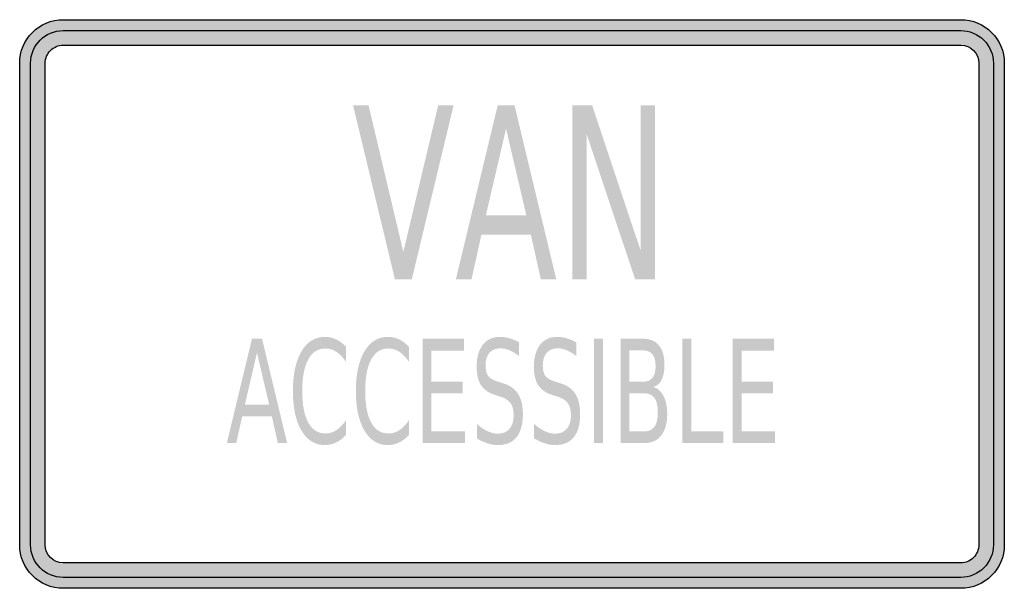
# Model space of a CAD drawing. Header units: inches. Extents: x -0.5 to 0.5, y -0.289 to 0.289.
import ezdxf

# ---------------------------------------------------------------- set-up
doc = ezdxf.new("R2010")
doc.units = ezdxf.units.IN
doc.header["$MEASUREMENT"] = 0

msp = doc.modelspace()

# ---------------------------------------------------------------- hatches: boundary and pattern name
h = msp.add_hatch(color=7)
edge = h.paths.add_edge_path()
edge.add_spline(control_points=[(-0.5, 0.24469), (-0.5, 0.26907), (-0.48023, 0.28885), (-0.45584, 0.28885)], knot_values=[0, 0, 0, 0, 1, 1, 1, 1], degree=3, periodic=0)
edge.add_line((-0.45584, 0.28885), (0.45584, 0.28885))
edge.add_spline(control_points=[(0.45584, 0.28885), (0.48023, 0.28885), (0.5, 0.26907), (0.5, 0.24469)], knot_values=[0, 0, 0, 0, 1, 1, 1, 1], degree=3, periodic=0)
edge.add_line((0.5, 0.24469), (0.5, -0.24469))
edge.add_spline(control_points=[(0.5, -0.24469), (0.5, -0.26908), (0.48023, -0.28885), (0.45584, -0.28885)], knot_values=[0, 0, 0, 0, 1, 1, 1, 1], degree=3, periodic=0)
edge.add_line((0.45584, -0.28885), (-0.45584, -0.28885))
edge.add_spline(control_points=[(-0.45584, -0.28885), (-0.48023, -0.28885), (-0.5, -0.26908), (-0.5, -0.24469)], knot_values=[0, 0, 0, 0, 1, 1, 1, 1], degree=3, periodic=0)
edge.add_line((-0.5, -0.24469), (-0.5, 0.24469))
edge = h.paths.add_edge_path(flags=0)
edge.add_spline(control_points=[(-0.47406, 0.24469), (-0.47406, 0.24952), (-0.47214, 0.25415), (-0.46872, 0.25757), (-0.46531, 0.26098), (-0.46067, 0.2629), (-0.45584, 0.2629)], knot_values=[0, 0, 0, 0, 1, 1, 1, 2, 2, 2, 2], degree=3, periodic=0)
edge.add_line((-0.45584, 0.2629), (0.45584, 0.2629))
edge.add_spline(control_points=[(0.45584, 0.2629), (0.4659, 0.2629), (0.47406, 0.25475), (0.47406, 0.24469)], knot_values=[0, 0, 0, 0, 1, 1, 1, 1], degree=3, periodic=0)
edge.add_line((0.47406, 0.24469), (0.47406, -0.24469))
edge.add_spline(control_points=[(0.47406, -0.24469), (0.47406, -0.24952), (0.47214, -0.25415), (0.46872, -0.25757), (0.46531, -0.26099), (0.46067, -0.2629), (0.45584, -0.2629)], knot_values=[0, 0, 0, 0, 1, 1, 1, 2, 2, 2, 2], degree=3, periodic=0)
edge.add_line((0.45584, -0.2629), (-0.45584, -0.2629))
edge.add_spline(control_points=[(-0.45584, -0.2629), (-0.4659, -0.2629), (-0.47406, -0.25475), (-0.47406, -0.24469)], knot_values=[0, 0, 0, 0, 1, 1, 1, 1], degree=3, periodic=0)
edge.add_line((-0.47406, -0.24469), (-0.47406, 0.24469))
h = msp.add_hatch(color=7)
edge = h.paths.add_edge_path()
edge.add_line((0.45584, 0.27781), (-0.45584, 0.27781))
edge.add_spline(control_points=[(-0.45584, 0.27781), (-0.47413, 0.27781), (-0.48896, 0.26298), (-0.48896, 0.24469)], knot_values=[0, 0, 0, 0, 1, 1, 1, 1], degree=3, periodic=0)
edge.add_line((-0.48896, 0.24469), (-0.48896, -0.24469))
edge.add_spline(control_points=[(-0.48896, -0.24469), (-0.48896, -0.26298), (-0.47413, -0.27781), (-0.45584, -0.27781)], knot_values=[0, 0, 0, 0, 1, 1, 1, 1], degree=3, periodic=0)
edge.add_line((-0.45584, -0.27781), (0.45584, -0.27781))
edge.add_spline(control_points=[(0.45584, -0.27781), (0.46462, -0.27781), (0.47305, -0.27432), (0.47926, -0.26811), (0.48547, -0.2619), (0.48896, -0.25347), (0.48896, -0.24469)], knot_values=[0, 0, 0, 0, 1, 1, 1, 2, 2, 2, 2], degree=3, periodic=0)
edge.add_line((0.48896, -0.24469), (0.48896, 0.24469))
edge.add_spline(control_points=[(0.48896, 0.24469), (0.48896, 0.25347), (0.48547, 0.26189), (0.47926, 0.26811), (0.47305, 0.27432), (0.46462, 0.27781), (0.45584, 0.27781)], knot_values=[0, 0, 0, 0, 1, 1, 1, 2, 2, 2, 2], degree=3, periodic=0)
edge = h.paths.add_edge_path(flags=0)
edge.add_line((-0.45584, 0.2629), (0.45584, 0.2629))
edge.add_spline(control_points=[(0.45584, 0.2629), (0.4659, 0.2629), (0.47406, 0.25475), (0.47406, 0.24469)], knot_values=[0, 0, 0, 0, 1, 1, 1, 1], degree=3, periodic=0)
edge.add_line((0.47406, 0.24469), (0.47406, -0.24469))
edge.add_spline(control_points=[(0.47406, -0.24469), (0.47406, -0.24952), (0.47214, -0.25415), (0.46872, -0.25757), (0.46531, -0.26099), (0.46067, -0.2629), (0.45584, -0.2629)], knot_values=[0, 0, 0, 0, 1, 1, 1, 2, 2, 2, 2], degree=3, periodic=0)
edge.add_line((0.45584, -0.2629), (-0.45584, -0.2629))
edge.add_spline(control_points=[(-0.45584, -0.2629), (-0.4659, -0.2629), (-0.47406, -0.25475), (-0.47406, -0.24469)], knot_values=[0, 0, 0, 0, 1, 1, 1, 1], degree=3, periodic=0)
edge.add_line((-0.47406, -0.24469), (-0.47406, 0.24469))
edge.add_spline(control_points=[(-0.47406, 0.24469), (-0.47406, 0.24952), (-0.47214, 0.25415), (-0.46872, 0.25757), (-0.46531, 0.26098), (-0.46067, 0.2629), (-0.45584, 0.2629)], knot_values=[0, 0, 0, 0, 1, 1, 1, 2, 2, 2, 2], degree=3, periodic=0)
for points in [[(-0.1189, 0.02504), (-0.16139, 0.20167), (-0.14565, 0.20167), (-0.11037, 0.05296), (-0.07501, 0.20167), (-0.05936, 0.20167), (-0.10176, 0.02504), (-0.1189, 0.02504)], [(0.06114, 0.20167), (0.08143, 0.20167), (0.13078, 0.0539), (0.13078, 0.20167), (0.14536, 0.20167), (0.14536, 0.02504), (0.12507, 0.02504), (0.07571, 0.1728), (0.07571, 0.02504), (0.06114, 0.02504), (0.06114, 0.20167)], [(-0.0908, -0.03531), (-0.04861, -0.03531), (-0.04861, -0.04738), (-0.08176, -0.04738), (-0.08176, -0.07875), (-0.04996, -0.07875), (-0.04996, -0.09082), (-0.08176, -0.09082), (-0.08176, -0.12922), (-0.04777, -0.12922), (-0.04777, -0.14129), (-0.0908, -0.14129), (-0.0908, -0.03531)], [(0.08331, -0.03531), (0.09235, -0.03531), (0.09235, -0.14129), (0.08331, -0.14129), (0.08331, -0.03531)], [(0.1731, -0.03531), (0.18214, -0.03531), (0.18214, -0.12922), (0.21464, -0.12922), (0.21464, -0.14129), (0.1731, -0.14129), (0.1731, -0.03531)], [(0.22408, -0.03531), (0.26626, -0.03531), (0.26626, -0.04738), (0.23312, -0.04738), (0.23312, -0.07875), (0.26492, -0.07875), (0.26492, -0.09082), (0.23312, -0.09082), (0.23312, -0.12922), (0.26711, -0.12922), (0.26711, -0.14129), (0.22408, -0.14129), (0.22408, -0.03531)]]:
    msp.add_hatch(color=7).paths.add_polyline_path(points)
h = msp.add_hatch(color=7)
h.paths.add_polyline_path([(-0.01456, 0.20167), (0.00259, 0.20167), (0.04499, 0.02504), (0.02934, 0.02504), (0.01915, 0.07035), (-0.03104, 0.07035), (-0.04114, 0.02504), (-0.05704, 0.02504), (-0.01456, 0.20167)])
h.paths.add_polyline_path([(-0.00603, 0.17812), (-0.02648, 0.09022), (0.01451, 0.09022), (-0.00603, 0.17812)], flags=0)
h = msp.add_hatch(color=7)
h.paths.add_polyline_path([(-0.26411, -0.03531), (-0.25383, -0.03531), (-0.22839, -0.14129), (-0.23778, -0.14129), (-0.24389, -0.1141), (-0.274, -0.1141), (-0.28006, -0.14129), (-0.2896, -0.14129), (-0.26411, -0.03531)])
h.paths.add_polyline_path([(-0.259, -0.04944), (-0.27127, -0.10218), (-0.24667, -0.10218), (-0.259, -0.04944)], flags=0)
h = msp.add_hatch(color=7)
edge = h.paths.add_edge_path()
edge.add_line((-0.16871, -0.04348), (-0.16871, -0.0586))
edge.add_spline(control_points=[(-0.16871, -0.0586), (-0.17176, -0.0541), (-0.17501, -0.05074), (-0.17845, -0.04852), (-0.1819, -0.04629), (-0.18556, -0.04518), (-0.18943, -0.04518), (-0.19705, -0.04518), (-0.20289, -0.04888), (-0.20695, -0.05629), (-0.21101, -0.06369), (-0.21303, -0.0744), (-0.21303, -0.08841), (-0.21303, -0.10237), (-0.21101, -0.11305), (-0.20695, -0.12046), (-0.20289, -0.12786), (-0.19705, -0.13157), (-0.18943, -0.13157), (-0.18556, -0.13157), (-0.1819, -0.13045), (-0.17845, -0.12823), (-0.17501, -0.12601), (-0.17176, -0.12265), (-0.16871, -0.11815)], knot_values=[0, 0, 0, 0, 1, 1, 1, 2, 2, 2, 3, 3, 3, 4, 4, 4, 5, 5, 5, 6, 6, 6, 7, 7, 7, 8, 8, 8, 8], degree=3, periodic=0)
edge.add_line((-0.16871, -0.11815), (-0.16871, -0.13313))
edge.add_spline(control_points=[(-0.16871, -0.13313), (-0.17186, -0.13654), (-0.1752, -0.13909), (-0.17875, -0.14079), (-0.18229, -0.1425), (-0.18602, -0.14335), (-0.18993, -0.14335), (-0.20007, -0.14335), (-0.20803, -0.13844), (-0.21383, -0.12862), (-0.21963, -0.1188), (-0.22252, -0.1054), (-0.22252, -0.08841), (-0.22252, -0.07137), (-0.21963, -0.05794), (-0.21383, -0.04813), (-0.20803, -0.03831), (-0.20007, -0.0334), (-0.18993, -0.0334), (-0.18595, -0.0334), (-0.18219, -0.03424), (-0.17865, -0.03592), (-0.17511, -0.0376), (-0.17179, -0.04012), (-0.16871, -0.04348)], knot_values=[0, 0, 0, 0, 1, 1, 1, 2, 2, 2, 3, 3, 3, 4, 4, 4, 5, 5, 5, 6, 6, 6, 7, 7, 7, 8, 8, 8, 8], degree=3, periodic=0)
h = msp.add_hatch(color=7)
edge = h.paths.add_edge_path()
edge.add_line((-0.10476, -0.04348), (-0.10476, -0.0586))
edge.add_spline(control_points=[(-0.10476, -0.0586), (-0.10781, -0.0541), (-0.11106, -0.05074), (-0.1145, -0.04852), (-0.11795, -0.04629), (-0.12161, -0.04518), (-0.12548, -0.04518), (-0.1331, -0.04518), (-0.13894, -0.04888), (-0.143, -0.05629), (-0.14706, -0.06369), (-0.14909, -0.0744), (-0.14909, -0.08841), (-0.14909, -0.10237), (-0.14706, -0.11305), (-0.143, -0.12046), (-0.13894, -0.12786), (-0.1331, -0.13157), (-0.12548, -0.13157), (-0.12161, -0.13157), (-0.11795, -0.13045), (-0.1145, -0.12823), (-0.11106, -0.12601), (-0.10781, -0.12265), (-0.10476, -0.11815)], knot_values=[0, 0, 0, 0, 1, 1, 1, 2, 2, 2, 3, 3, 3, 4, 4, 4, 5, 5, 5, 6, 6, 6, 7, 7, 7, 8, 8, 8, 8], degree=3, periodic=0)
edge.add_line((-0.10476, -0.11815), (-0.10476, -0.13313))
edge.add_spline(control_points=[(-0.10476, -0.13313), (-0.10791, -0.13654), (-0.11126, -0.13909), (-0.1148, -0.14079), (-0.11834, -0.1425), (-0.12207, -0.14335), (-0.12598, -0.14335), (-0.13612, -0.14335), (-0.14408, -0.13844), (-0.14988, -0.12862), (-0.15568, -0.1188), (-0.15858, -0.1054), (-0.15858, -0.08841), (-0.15858, -0.07137), (-0.15568, -0.05794), (-0.14988, -0.04813), (-0.14408, -0.03831), (-0.13612, -0.0334), (-0.12598, -0.0334), (-0.122, -0.0334), (-0.11825, -0.03424), (-0.1147, -0.03592), (-0.11116, -0.0376), (-0.10784, -0.04012), (-0.10476, -0.04348)], knot_values=[0, 0, 0, 0, 1, 1, 1, 2, 2, 2, 3, 3, 3, 4, 4, 4, 5, 5, 5, 6, 6, 6, 7, 7, 7, 8, 8, 8, 8], degree=3, periodic=0)
h = msp.add_hatch(color=7)
edge = h.paths.add_edge_path()
edge.add_line((0.00704, -0.03879), (0.00704, -0.05277))
edge.add_spline(control_points=[(0.00704, -0.05277), (0.00362, -0.05017), (0.00039, -0.04823), (-0.00265, -0.04695), (-0.0057, -0.04568), (-0.00863, -0.04504), (-0.01145, -0.04504), (-0.01638, -0.04504), (-0.02018, -0.04655), (-0.02285, -0.04958), (-0.02552, -0.05261), (-0.02685, -0.05692), (-0.02685, -0.0625), (-0.02685, -0.06718), (-0.02597, -0.07072), (-0.02419, -0.07311), (-0.02242, -0.0755), (-0.01905, -0.07743), (-0.01408, -0.0789)], knot_values=[0, 0, 0, 0, 1, 1, 1, 2, 2, 2, 3, 3, 3, 4, 4, 4, 5, 5, 5, 6, 6, 6, 6], degree=3, periodic=0)
edge.add_line((-0.01408, -0.0789), (-0.00867, -0.08067))
edge.add_spline(control_points=[(-0.00867, -0.08067), (-0.00191, -0.08271), (0.00307, -0.08629), (0.00627, -0.09143), (0.00946, -0.09656), (0.01106, -0.10343), (0.01106, -0.11205), (0.01106, -0.12232), (0.0089, -0.1301), (0.00458, -0.1354), (0.00025, -0.1407), (-0.0061, -0.14335), (-0.01448, -0.14335), (-0.01766, -0.14335), (-0.02103, -0.14278), (-0.02459, -0.14165), (-0.02815, -0.14051), (-0.03184, -0.13883), (-0.03565, -0.13661)], knot_values=[0, 0, 0, 0, 1, 1, 1, 2, 2, 2, 3, 3, 3, 4, 4, 4, 5, 5, 5, 6, 6, 6, 6], degree=3, periodic=0)
edge.add_line((-0.03565, -0.13661), (-0.03565, -0.12184))
edge.add_spline(control_points=[(-0.03565, -0.12184), (-0.03197, -0.12511), (-0.02837, -0.12757), (-0.02486, -0.12922), (-0.02135, -0.13088), (-0.01789, -0.13171), (-0.01448, -0.13171), (-0.00934, -0.13171), (-0.00537, -0.1301), (-0.00255, -0.12688), (0.00026, -0.12366), (0.00167, -0.11907), (0.00167, -0.11311), (0.00167, -0.10791), (0.00066, -0.10384), (-0.00136, -0.1009), (-0.00338, -0.09797), (-0.00669, -0.09577), (-0.0113, -0.0943)], knot_values=[0, 0, 0, 0, 1, 1, 1, 2, 2, 2, 3, 3, 3, 4, 4, 4, 5, 5, 5, 6, 6, 6, 6], degree=3, periodic=0)
edge.add_line((-0.0113, -0.0943), (-0.01676, -0.0926))
edge.add_spline(control_points=[(-0.01676, -0.0926), (-0.02352, -0.09047), (-0.0284, -0.08713), (-0.0314, -0.08259), (-0.0344, -0.07804), (-0.03589, -0.07173), (-0.03589, -0.06364), (-0.03589, -0.05427), (-0.03382, -0.04688), (-0.02966, -0.04149), (-0.0255, -0.03609), (-0.01978, -0.0334), (-0.01249, -0.0334), (-0.00934, -0.0334), (-0.00615, -0.03385), (-0.0029, -0.03474), (0.00035, -0.03564), (0.00366, -0.03699), (0.00704, -0.03879)], knot_values=[0, 0, 0, 0, 1, 1, 1, 2, 2, 2, 3, 3, 3, 4, 4, 4, 5, 5, 5, 6, 6, 6, 6], degree=3, periodic=0)
h = msp.add_hatch(color=7)
edge = h.paths.add_edge_path()
edge.add_line((0.06517, -0.03879), (0.06517, -0.05277))
edge.add_spline(control_points=[(0.06517, -0.05277), (0.06176, -0.05017), (0.05853, -0.04823), (0.05548, -0.04695), (0.05244, -0.04568), (0.0495, -0.04504), (0.04669, -0.04504), (0.04175, -0.04504), (0.03795, -0.04655), (0.03528, -0.04958), (0.03262, -0.05261), (0.03128, -0.05692), (0.03128, -0.0625), (0.03128, -0.06718), (0.03217, -0.07072), (0.03394, -0.07311), (0.03572, -0.0755), (0.03909, -0.07743), (0.04405, -0.0789)], knot_values=[0, 0, 0, 0, 1, 1, 1, 2, 2, 2, 3, 3, 3, 4, 4, 4, 5, 5, 5, 6, 6, 6, 6], degree=3, periodic=0)
edge.add_line((0.04405, -0.0789), (0.04947, -0.08067))
edge.add_spline(control_points=[(0.04947, -0.08067), (0.05623, -0.08271), (0.06121, -0.08629), (0.0644, -0.09143), (0.0676, -0.09656), (0.0692, -0.10343), (0.0692, -0.11205), (0.0692, -0.12232), (0.06704, -0.1301), (0.06271, -0.1354), (0.05839, -0.1407), (0.05204, -0.14335), (0.04366, -0.14335), (0.04048, -0.14335), (0.03711, -0.14278), (0.03355, -0.14165), (0.02998, -0.14051), (0.0263, -0.13883), (0.02249, -0.13661)], knot_values=[0, 0, 0, 0, 1, 1, 1, 2, 2, 2, 3, 3, 3, 4, 4, 4, 5, 5, 5, 6, 6, 6, 6], degree=3, periodic=0)
edge.add_line((0.02249, -0.13661), (0.02249, -0.12184))
edge.add_spline(control_points=[(0.02249, -0.12184), (0.02617, -0.12511), (0.02976, -0.12757), (0.03327, -0.12922), (0.03678, -0.13088), (0.04025, -0.13171), (0.04366, -0.13171), (0.04879, -0.13171), (0.05277, -0.1301), (0.05558, -0.12688), (0.0584, -0.12366), (0.05981, -0.11907), (0.05981, -0.11311), (0.05981, -0.10791), (0.0588, -0.10384), (0.05677, -0.1009), (0.05475, -0.09797), (0.05144, -0.09577), (0.04684, -0.0943)], knot_values=[0, 0, 0, 0, 1, 1, 1, 2, 2, 2, 3, 3, 3, 4, 4, 4, 5, 5, 5, 6, 6, 6, 6], degree=3, periodic=0)
edge.add_line((0.04684, -0.0943), (0.04137, -0.0926))
edge.add_spline(control_points=[(0.04137, -0.0926), (0.03461, -0.09047), (0.02974, -0.08713), (0.02674, -0.08259), (0.02374, -0.07804), (0.02224, -0.07173), (0.02224, -0.06364), (0.02224, -0.05427), (0.02432, -0.04688), (0.02848, -0.04149), (0.03263, -0.03609), (0.03836, -0.0334), (0.04564, -0.0334), (0.04879, -0.0334), (0.05199, -0.03385), (0.05523, -0.03474), (0.05848, -0.03564), (0.06179, -0.03699), (0.06517, -0.03879)], knot_values=[0, 0, 0, 0, 1, 1, 1, 2, 2, 2, 3, 3, 3, 4, 4, 4, 5, 5, 5, 6, 6, 6, 6], degree=3, periodic=0)
h = msp.add_hatch(color=7)
edge = h.paths.add_edge_path()
edge.add_line((0.11029, -0.03531), (0.13334, -0.03531))
edge.add_spline(control_points=[(0.13334, -0.03531), (0.14024, -0.03531), (0.14554, -0.03758), (0.14927, -0.04213), (0.153, -0.04667), (0.15486, -0.05313), (0.15486, -0.06151), (0.15486, -0.06799), (0.15391, -0.07315), (0.152, -0.07698), (0.1501, -0.08081), (0.14729, -0.0832), (0.14358, -0.08415)], knot_values=[0, 0, 0, 0, 1, 1, 1, 2, 2, 2, 3, 3, 3, 4, 4, 4, 4], degree=3, periodic=0)
edge.add_spline(control_points=[(0.14358, -0.08415), (0.14805, -0.08566), (0.15151, -0.08882), (0.15397, -0.09363), (0.15642, -0.09843), (0.15764, -0.10443), (0.15764, -0.11162), (0.15764, -0.12108), (0.15561, -0.1284), (0.15156, -0.13355), (0.1475, -0.13871), (0.14173, -0.14129), (0.13424, -0.14129)], knot_values=[0, 0, 0, 0, 1, 1, 1, 2, 2, 2, 3, 3, 3, 4, 4, 4, 4], degree=3, periodic=0)
edge.add_line((0.13424, -0.14129), (0.11029, -0.14129))
edge.add_line((0.11029, -0.14129), (0.11029, -0.03531))
edge = h.paths.add_edge_path(flags=0)
edge.add_line((0.11933, -0.09068), (0.11933, -0.12951))
edge.add_line((0.11933, -0.12951), (0.13379, -0.12951))
edge.add_spline(control_points=[(0.13379, -0.12951), (0.13866, -0.12951), (0.14226, -0.12791), (0.1446, -0.12472), (0.14693, -0.12152), (0.1481, -0.11664), (0.1481, -0.11006), (0.1481, -0.10343), (0.14693, -0.09855), (0.1446, -0.0954), (0.14226, -0.09225), (0.13866, -0.09068), (0.13379, -0.09068)], knot_values=[0, 0, 0, 0, 1, 1, 1, 2, 2, 2, 3, 3, 3, 4, 4, 4, 4], degree=3, periodic=0)
edge.add_line((0.13379, -0.09068), (0.11933, -0.09068))
edge = h.paths.add_edge_path(flags=0)
edge.add_line((0.11933, -0.0471), (0.11933, -0.07904))
edge.add_line((0.11933, -0.07904), (0.1327, -0.07904))
edge.add_spline(control_points=[(0.1327, -0.07904), (0.1371, -0.07904), (0.14039, -0.07773), (0.14256, -0.0751), (0.14473, -0.07247), (0.14582, -0.06846), (0.14582, -0.06307), (0.14582, -0.05772), (0.14473, -0.05372), (0.14256, -0.05107), (0.14039, -0.04842), (0.1371, -0.0471), (0.1327, -0.0471)], knot_values=[0, 0, 0, 0, 1, 1, 1, 2, 2, 2, 3, 3, 3, 4, 4, 4, 4], degree=3, periodic=0)
edge.add_line((0.1327, -0.0471), (0.11933, -0.0471))

# ---------------------------------------------------------------- linework, layer by layer
at = {"color": 7}
for points in [[(-0.45584, 0.28885), (0.45584, 0.28885)], [(-0.45584, 0.27781), (0.45584, 0.27781)], [(-0.45584, 0.2629), (0.45584, 0.2629)], [(-0.5, -0.24469), (-0.5, 0.24469)], [(-0.48896, -0.24469), (-0.48896, 0.24469)], [(-0.47406, -0.24469), (-0.47406, 0.24469)], [(0.47406, 0.24469), (0.47406, -0.24469)], [(0.48896, 0.24469), (0.48896, -0.24469)], [(0.5, 0.24469), (0.5, -0.24469)], [(0.45584, -0.2629), (-0.45584, -0.2629)], [(0.45584, -0.27781), (-0.45584, -0.27781)], [(0.45584, -0.28885), (-0.45584, -0.28885)]]:
    msp.add_lwpolyline(points, dxfattribs=at)
for points in [[(-0.5, 0.24469), (-0.5, 0.26907), (-0.48023, 0.28885), (-0.45584, 0.28885)], [(0.45584, 0.28885), (0.48023, 0.28885), (0.5, 0.26907), (0.5, 0.24469)], [(-0.48896, 0.24469), (-0.48896, 0.26298), (-0.47413, 0.27781), (-0.45584, 0.27781)], [(0.45584, 0.2629), (0.4659, 0.2629), (0.47406, 0.25475), (0.47406, 0.24469)], [(-0.45584, -0.28885), (-0.48023, -0.28885), (-0.5, -0.26908), (-0.5, -0.24469)], [(-0.45584, -0.27781), (-0.47413, -0.27781), (-0.48896, -0.26298), (-0.48896, -0.24469)], [(-0.45584, -0.2629), (-0.4659, -0.2629), (-0.47406, -0.25475), (-0.47406, -0.24469)], [(0.5, -0.24469), (0.5, -0.26908), (0.48023, -0.28885), (0.45584, -0.28885)]]:
    msp.add_open_spline(points, degree=3, dxfattribs=at)
for points in [[(0.45584, 0.27781), (0.46462, 0.27781), (0.47305, 0.27432), (0.47926, 0.26811), (0.48547, 0.26189), (0.48896, 0.25347), (0.48896, 0.24469)], [(-0.47406, 0.24469), (-0.47406, 0.24952), (-0.47214, 0.25415), (-0.46872, 0.25757), (-0.46531, 0.26098), (-0.46067, 0.2629), (-0.45584, 0.2629)], [(0.48896, -0.24469), (0.48896, -0.25347), (0.48547, -0.2619), (0.47926, -0.26811), (0.47305, -0.27432), (0.46462, -0.27781), (0.45584, -0.27781)], [(0.47406, -0.24469), (0.47406, -0.24952), (0.47214, -0.25415), (0.46872, -0.25757), (0.46531, -0.26099), (0.46067, -0.2629), (0.45584, -0.2629)]]:
    msp.add_open_spline(points, degree=3, knots=[0, 0, 0, 0, 1, 1, 1, 2, 2, 2, 2], dxfattribs=at)

doc.saveas('drawing.dxf')
